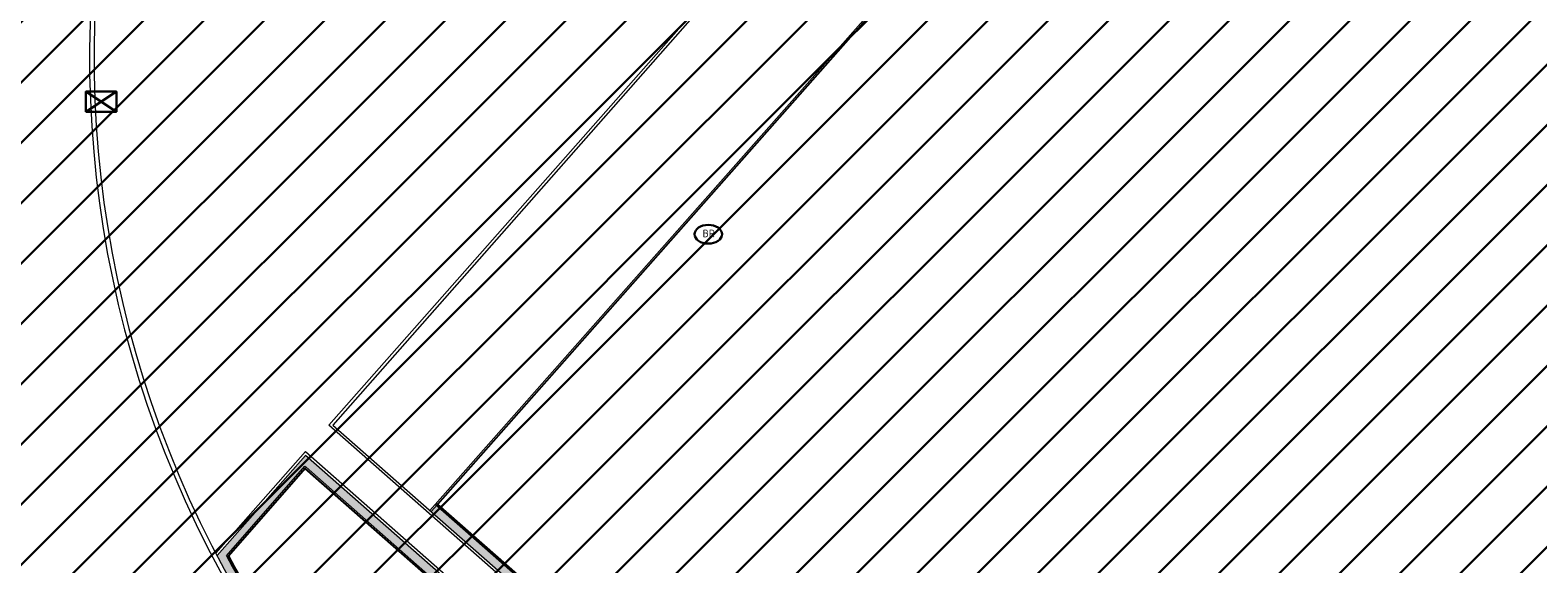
# Model space of a CAD drawing. Header units: metres. Extents: x 102852 to 106916, y 385458 to 392749.
# Tile 10 of 47: x 104952 to 105008, y 388225 to 388244. Entities that reach past the tile are written whole.
import ezdxf

# ---------------------------------------------------------------- set-up
doc = ezdxf.new("R2010")
doc.units = ezdxf.units.M
for name, color, linetype, lineweight in [('0-ATLETIEK', 31, 'Continuous', 30), ('0-GRAS SPORTVELDEN', 3, 'Continuous', 30), ('B-WE-KL-WATER_BRANDLEIDING_BRANDHYDRANT-S', 150, 'Continuous', 30), ('B-WE-RI-HWA_KOLK_STRAATKOLK-S', 150, 'Continuous', 30), ('X-XX-AL-TEKENBLAD_HULPLIJN-G', 31, 'Continuous', 25)]:
    doc.layers.add(name, color=color, linetype=linetype, lineweight=lineweight)
for name, color, linetype in [('B-10', 60, 'Continuous'), ('B-6', 60, 'Continuous'), ('B10', 60, 'Continuous'), ('goot', 31, 'Continuous'), ('maaitegel', 31, 'Continuous')]:
    doc.layers.add(name, color=color, linetype=linetype)
doc.styles.add('NLCS-ISO', font='NLCS-ISO.ttf')

# ---------------------------------------------------------------- blocks, each defined once
blk = doc.blocks.new('SKL-WATER_BRANDHYDRANT-SO')
blk.add_ellipse((0, 0), major_axis=(-1.02, 0), ratio=0.685994)
at = {"style": 'NLCS-ISO'}
blk.add_text('BR', height=0.562, dxfattribs=at).set_placement((-0.42, -0.22))
blk = doc.blocks.new('Straatkolk 300x450')
at = {"layer": 'B-WE-RI-HWA_KOLK_STRAATKOLK-S'}
for p, q in [((-1.13, -0.75), (1.13, 0.75)), ((1.13, -0.75), (-1.13, 0.75))]:
    blk.add_line(p, q, dxfattribs=at)
blk.add_3dface([(-1.13, -0.75), (1.13, -0.75), (1.13, 0.75), (-1.13, 0.75)], dxfattribs=at)

msp = doc.modelspace()

# ---------------------------------------------------------------- hatches: boundary and pattern name
at = {"layer": '0-ATLETIEK'}
h = msp.add_hatch(dxfattribs=at)
h.set_pattern_fill('ANSI31', color=256, scale=0.5)
h.paths.add_polyline_path([(104949.744, 388260.667), (104948.765, 388257.879), (104947.964, 388255.036), (104947.342, 388252.147), (104946.926, 388249.427), (104946.67, 388246.687), (104946.575, 388243.937), (104946.64, 388241.186), (104946.865, 388238.443), (104947.251, 388235.718), (104947.795, 388233.02), (104948.495, 388230.359), (104938.483, 388239.174), (104933.442, 388233.477), (104962.602, 388207.846), (105017.728, 388159.385), (105031.722, 388147.07), (105034.252, 388149.944), (105035.263, 388149.622), (105037.402, 388149.022), (105039.567, 388148.522), (105042.042, 388148.08), (105044.536, 388147.77), (105046.548, 388147.617), (105048.366, 388147.553), (105050.645, 388147.57), (105051.843, 388147.624), (105053.159, 388147.717), (105053.995, 388147.796), (105056.718, 388148.156), (105059.417, 388148.674), (105062.08, 388149.347), (105064.7, 388150.173), (105067.268, 388151.15), (105069.944, 388152.366), (105072.54, 388153.745), (105075.045, 388155.283), (105077.45, 388156.972), (105079.746, 388158.806), (105081.924, 388160.779), (105083.976, 388162.884), (105085.894, 388165.11), (105087.671, 388167.452), (105089.299, 388169.899), (105090.82, 388172.529), (105092.17, 388175.251), (105093.343, 388178.054), (105094.335, 388180.926), (105095.141, 388183.856), (105095.757, 388186.831), (105096.183, 388189.84), (105096.415, 388192.87), (105096.453, 388195.908), (105096.296, 388198.942), (105096, 388201.659), (105095.546, 388204.355), (105094.936, 388207.019), (105094.173, 388209.644), (105093.258, 388212.22), (105092.196, 388214.738), (105090.989, 388217.19), (105089.641, 388219.568), (105088.068, 388221.994), (105086.349, 388224.318), (105084.49, 388226.532), (105082.499, 388228.628), (105080.383, 388230.597), (105025.245, 388279.104), (105023.001, 388280.957), (105020.647, 388282.669), (105018.192, 388284.233), (105015.646, 388285.644), (105013.019, 388286.896), (105010.319, 388287.985), (105007.558, 388288.906), (105004.746, 388289.656), (105001.893, 388290.232), (104999.01, 388290.632), (104996.107, 388290.855), (104993.197, 388290.899), (104990.244, 388290.761), (104987.305, 388290.439), (104984.392, 388289.935), (104981.516, 388289.251), (104978.689, 388288.388), (104975.92, 388287.352), (104973.222, 388286.144), (104970.604, 388284.772), (104968.076, 388283.238), (104965.649, 388281.55), (104963.332, 388279.715), (104961.133, 388277.738), (104959.062, 388275.629), (104957.128, 388273.396), (104955.337, 388271.045), (104953.697, 388268.588), (104952.215, 388266.032), (104950.895, 388263.388)])
h.paths.add_polyline_path([(105017.918, 388274.838), (105018.51, 388274.352), (105010.488, 388265.156), (105019.139, 388257.529), (105020.44, 388258.99), (105062.03, 388222.393), (105060.712, 388220.92), (105069.442, 388213.17), (105077.571, 388222.31, -0.934714), (105024.482, 388164.158), (105029.017, 388169.34), (105025.947, 388172.05), (105021.351, 388166.848), (104967.876, 388213.845, -0.090112), (104959.113, 388224.907), (104961.963, 388228.175), (104997.111, 388197.258), (104995.528, 388195.385), (105003.163, 388188.865), (105007.795, 388194.163), (105000.191, 388200.845), (104998.595, 388198.97), (104966.889, 388226.841), (104985.096, 388247.451), (104985.665, 388246.937), (104989.961, 388251.891), (104988.159, 388253.422), (104987.623, 388252.883), (104966.246, 388271.616), (104968.225, 388273.436), (104970.323, 388275.117), (104972.531, 388276.651), (104974.838, 388278.031), (104977.233, 388279.251), (104979.706, 388280.305), (104982.245, 388281.188), (104984.839, 388281.896), (104987.474, 388282.427), (104990.14, 388282.776), (104992.823, 388282.944), (104995.511, 388282.928), (104998.192, 388282.729), (105000.853, 388282.348), (105003.482, 388281.787), (105006.067, 388281.049), (105008.596, 388280.136), (105011.057, 388279.053), (105013.438, 388277.805), (105015.728, 388276.398)], flags=16)
h.paths.add_polyline_path([(105050.477, 388161.654), (105060.103, 388183.363), (105061.882, 388182.576), (105062.944, 388184.559), (105064.596, 388183.614), (105066.181, 388182.558), (105067.691, 388181.398), (105069.118, 388180.137), (105070.457, 388178.783), (105071.651, 388177.403), (105072.753, 388175.949), (105073.377, 388175.001), (105073.957, 388174.024), (105074.008, 388173.938), (105073.921, 388173.889), (105051.622, 388160.491, -2.223758)], flags=0)
h.paths.add_polyline_path([(105058.156, 388173.048), (105069.256, 388173.048), (105069.256, 388175.748), (105058.156, 388175.748)], flags=8)
h.paths.add_polyline_path([(105064.337, 388193.13), (105069.602, 388202.6), (105082.903, 388195.183), (105077.632, 388185.753)], flags=0)
h.paths.add_polyline_path([(105068.229, 388192.753), (105079.329, 388192.753), (105079.329, 388195.453), (105068.229, 388195.453)], flags=8)
h.paths.add_polyline_path([(105070.339, 388195.56), (105077.839, 388195.56), (105077.839, 388197.36), (105070.339, 388197.36)], flags=8)
h.paths.add_polyline_path([(105013.98, 388218.441), (105027.137, 388218.441), (105027.137, 388221.141), (105013.98, 388221.141)], flags=8)
at = {"layer": '0-GRAS SPORTVELDEN', "ltscale": 0.2}
h = msp.add_hatch(dxfattribs=at)
h.set_pattern_fill('ANSI31', color=256, scale=0.5, style=0)
h.paths.add_polyline_path([(105018.51, 388274.352), (105017.918, 388274.838), (105015.728, 388276.398), (105013.438, 388277.805), (105011.057, 388279.053), (105008.596, 388280.136), (105006.067, 388281.049), (105003.482, 388281.787), (105000.853, 388282.348), (104998.192, 388282.729), (104995.511, 388282.928), (104992.823, 388282.944), (104990.14, 388282.776), (104987.474, 388282.427), (104984.839, 388281.896), (104982.245, 388281.188), (104979.706, 388280.305), (104977.233, 388279.251), (104974.838, 388278.031), (104972.531, 388276.651), (104970.323, 388275.117), (104968.225, 388273.436), (104966.246, 388271.616), (104987.623, 388252.883), (104988.159, 388253.422), (104989.961, 388251.891), (104985.665, 388246.937), (104985.096, 388247.451), (104966.889, 388226.841), (104998.595, 388198.97), (105000.191, 388200.845), (105007.795, 388194.163), (105003.163, 388188.865), (104995.528, 388195.385), (104997.111, 388197.258), (104961.963, 388228.175), (104959.113, 388224.907, 0.090112), (104967.876, 388213.845), (105021.351, 388166.848), (105025.947, 388172.05), (105029.017, 388169.34), (105024.482, 388164.158, 0.934714), (105077.571, 388222.31), (105069.442, 388213.17), (105060.712, 388220.92), (105062.03, 388222.393), (105020.44, 388258.99), (105019.139, 388257.529), (105010.488, 388265.156)])
h.paths.add_polyline_path([(105050.477, 388161.654), (105060.103, 388183.363), (105061.882, 388182.576), (105062.944, 388184.559), (105064.596, 388183.614), (105066.181, 388182.558), (105067.691, 388181.398), (105069.118, 388180.137), (105070.457, 388178.783), (105071.651, 388177.403), (105072.753, 388175.949), (105073.377, 388175.001), (105073.957, 388174.024), (105074.008, 388173.938), (105073.921, 388173.889), (105051.622, 388160.491, -2.223758)], flags=16)
h.paths.add_polyline_path([(105064.337, 388193.13), (105069.602, 388202.6), (105082.903, 388195.183), (105077.632, 388185.753)], flags=16)
at = {"layer": 'maaitegel', "linetype": 'Continuous', "lineweight": 9}
h = msp.add_hatch(color=256, dxfattribs=at)
edge = h.paths.add_edge_path()
edge.add_arc((104993.936, 388243.489), 39.53, 208.0092, 228.6812, ccw=False)
edge.add_line((104959.036, 388224.925), (104961.95, 388228.266))
edge.add_line((104961.95, 388228.266), (104962.002, 388228.22))
edge.add_line((104962.002, 388228.22), (104997.224, 388197.238))
edge.add_line((104997.224, 388197.238), (104997.435, 388197.477))
edge.add_line((104997.435, 388197.477), (104961.981, 388228.664))
edge.add_line((104961.981, 388228.664), (104958.692, 388224.934))
edge.add_arc((104993.936, 388243.489), 39.83, 207.7659, 228.6812)
edge.add_line((104967.638, 388213.575), (105022.771, 388165.121))
edge.add_line((105022.771, 388165.121), (105022.969, 388165.346))
edge.add_line((105022.969, 388165.346), (104967.836, 388213.8))
msp.add_hatch(color=256, dxfattribs=at).paths.add_polyline_path([(104966.85, 388226.795), (104966.654, 388226.573), (104998.355, 388198.697), (104998.555, 388198.924)])

# ---------------------------------------------------------------- linework, layer by layer
at = {"layer": 'B-10', "linetype": 'Continuous', "lineweight": 9}
for p, q in [((104962.85, 388229.785), (104981.689, 388251.153)), ((105000.478, 388196.697), (104962.85, 388229.785)), ((104961.972, 388228.805), (104958.642, 388225.028)), ((104961.972, 388228.805), (104999.602, 388195.705))]:
    msp.add_line(p, q, dxfattribs=at)
at = {"layer": 'B-6', "linetype": 'Continuous', "lineweight": 9}
for p, q in [((104966.804, 388226.835), (104985.352, 388247.83)), ((104966.889, 388226.841), (104985.137, 388247.496)), ((104959.036, 388224.925), (104961.95, 388228.266)), ((104961.963, 388228.175), (104959.113, 388224.907)), ((104961.95, 388228.266), (104962.002, 388228.22)), ((104961.963, 388228.175), (104997.111, 388197.258)), ((104997.224, 388197.238), (104962.002, 388228.22)), ((104966.804, 388226.835), (104966.609, 388226.613)), ((104966.889, 388226.841), (104966.654, 388226.573)), ((104998.555, 388198.924), (104966.804, 388226.835)), ((104998.595, 388198.97), (104966.844, 388226.88))]:
    msp.add_line(p, q, dxfattribs=at)
for radius in [39.53, 39.47]:
    msp.add_arc((104993.936, 388243.489), radius, 208.0092, 228.6812, dxfattribs=at)
at = {"layer": 'B10', "linetype": 'Continuous', "lineweight": 9}
for p, q in [((104981.697, 388251.011), (104962.991, 388229.794)), ((104962.991, 388229.794), (105000.619, 388196.706)), ((104958.692, 388224.934), (104961.981, 388228.664)), ((104999.611, 388195.564), (104961.981, 388228.664))]:
    msp.add_line(p, q, dxfattribs=at)
at = {"layer": 'goot', "linetype": 'Continuous', "lineweight": 9}
for radius in [40, 39.83]:
    msp.add_arc((104993.936, 388243.489), radius, 48.6812, 228.6812, dxfattribs=at)
at = {"layer": 'X-XX-AL-TEKENBLAD_HULPLIJN-G'}
msp.add_lwpolyline([(104985.096, 388247.451), (104966.889, 388226.841), (104998.595, 388198.97), (105000.191, 388200.845), (105007.795, 388194.163), (105003.163, 388188.865), (104995.528, 388195.385), (104997.111, 388197.258), (104961.963, 388228.175), (104959.113, 388224.907, 0.090112), (104967.876, 388213.845), (105021.351, 388166.848)], format="xyb", dxfattribs=at)

# ---------------------------------------------------------------- block references
at = {"layer": 'B-WE-KL-WATER_BRANDLEIDING_BRANDHYDRANT-S', "xscale": 0.5, "yscale": 0.5, "zscale": 0.5, "rotation": 360}
for p in [(104976.971, 388236.898), (104976.971, 388236.898, 0.134)]:
    msp.add_blockref('SKL-WATER_BRANDHYDRANT-SO', p, dxfattribs=at)
at = {"layer": 'B-WE-RI-HWA_KOLK_STRAATKOLK-S', "xscale": 0.5, "yscale": 0.5, "zscale": 0.5, "rotation": 360}
msp.add_blockref('Straatkolk 300x450', (104954.37, 388241.835), dxfattribs=at)

doc.saveas('drawing.dxf')
